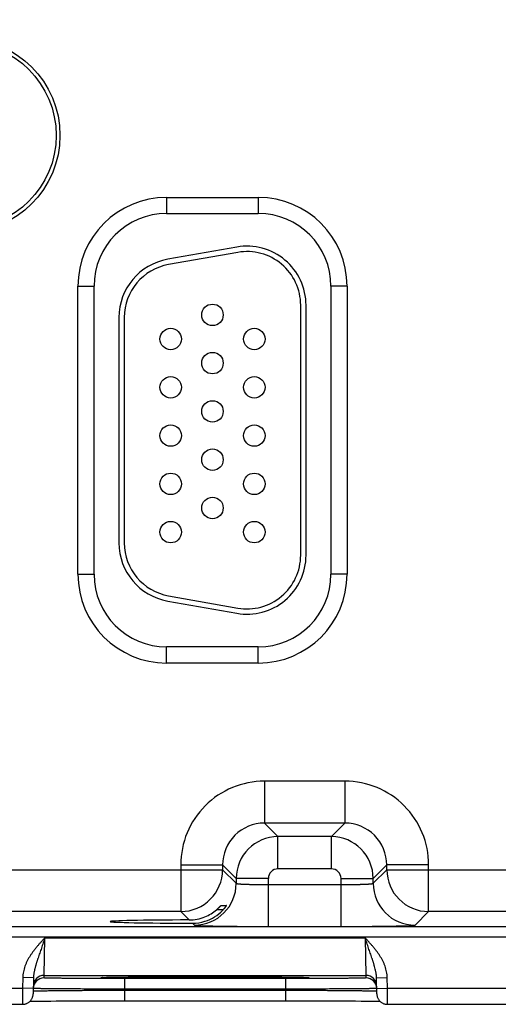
# Model space of a CAD drawing. Header units: inches. Extents: x 0 to 34, y 0 to 22.
# Tile 22 of 78: x 11.1 to 12, y 13.2 to 15.1. Entities that reach past the tile are written whole.
import ezdxf

# ---------------------------------------------------------------- set-up
doc = ezdxf.new("R2010")
doc.units = ezdxf.units.IN
doc.header["$LTSCALE"] = 1.87
doc.header["$MEASUREMENT"] = 0
doc.layers.get('0').update_dxf_attribs({"linetype": 'CONTINUOUS'})
doc.layers.add('DIMENSIONS', color=7, linetype='CONTINUOUS')
doc.styles.get("Standard").update_dxf_attribs({"font": 'txt', "width": 0.8})
doc.dimstyles.new('DIMSTYLE_1', dxfattribs={"dimtxt": 0.15625, "dimasz": 0.1875, "dimexe": 0.125, "dimexo": 0.0625, "dimgap": 0.09, "dimtad": 0, "dimtih": 1, "dimtoh": 1, "dimzin": 4, "dimdsep": 46, "dimtxsty": 'STANDARD', "dimblk": 'CLOSED', "dimblk1": 'CLOSED', "dimblk2": 'CLOSED', "dimcen": 0.09, "dimadec": 0, "dimazin": 0, "dimtfac": 1, "dimtofl": 0, "dimtmove": 0, "dimatfit": 3, "dimldrblk": 'CLOSED', "dimfxl": 1, "dimtolj": 1, "dimtzin": 4, "dimarcsym": 0})

# ---------------------------------------------------------------- blocks, each defined once
blk = doc.blocks.new('*D2')
at = {"layer": 'DIMENSIONS', "color": 2, "linetype": 'CONTINUOUS'}
blk.add_line((10.9765, 14.9001), (10.9765, 17.3582), dxfattribs=at)
at = {"layer": 'DIMENSIONS', "color": 2, "linetype": 'CONTINUOUS', "insert": (10.8984, 17.4363), "char_height": 0.15625, "width": 1.53125, "attachment_point": 1, "rotation": 90, "line_spacing_factor": 0.9}
blk.add_mtext('3.95{\\Ftxt.shx;\\W1.000000;\\H0.156250; }[100,3]', dxfattribs=at)
blk = doc.blocks.new('_CLOSED')
at = {"color": 0, "linetype": 'BYBLOCK'}
for p, q in [((0, 0), (-1, 0.1667)), ((-1, 0.1667), (-1, -0.1667)), ((-1, -0.1667), (0, 0)), ((-1, 0), (0, 0))]:
    blk.add_line(p, q, dxfattribs=at)
blk = doc.blocks.new('*D3')
at = {"layer": 'DIMENSIONS', "color": 2, "linetype": 'CONTINUOUS'}
blk.add_line((12.8365, 14.9001), (12.8365, 17.3582), dxfattribs=at)
at = {"layer": 'DIMENSIONS', "color": 2, "linetype": 'CONTINUOUS', "insert": (12.7584, 17.4363), "char_height": 0.15625, "width": 1.53125, "attachment_point": 1, "rotation": 90, "line_spacing_factor": 0.9}
blk.add_mtext('5.81{\\Ftxt.shx;\\W1.000000;\\H0.156250; }[147,6]', dxfattribs=at)

msp = doc.modelspace()

# ---------------------------------------------------------------- linework, layer by layer
at = {"color": 7, "linetype": 'CONTINUOUS'}
for p, q in [((11.356, 14.7221), (11.527, 14.7221)), ((11.356, 14.7221), (11.356, 14.6921)), ((11.527, 14.7221), (11.527, 14.6921)), ((11.356, 14.6921), (11.527, 14.6921)), ((11.4869, 14.6294), (11.3579, 14.6067)), ((11.4886, 14.6196), (11.3596, 14.5968)), ((11.1905, 14.5566), (11.2205, 14.5566)), ((11.1905, 14.0196), (11.1905, 14.5566)), ((11.2205, 14.0196), (11.2205, 14.5566)), ((11.6925, 14.5566), (11.6625, 14.5566)), ((11.6625, 14.5566), (11.6625, 14.0196)), ((11.6925, 14.5566), (11.6925, 14.0196)), ((11.606, 14.0551), (11.606, 14.5211)), ((11.616, 14.0551), (11.616, 14.5211)), ((11.267, 14.4984), (11.267, 14.0779)), ((11.277, 14.4984), (11.277, 14.0779)), ((11.1905, 14.0196), (11.2205, 14.0196)), ((11.6925, 14.0196), (11.6625, 14.0196)), ((11.3579, 13.9695), (11.4869, 13.9468)), ((11.3596, 13.9794), (11.4886, 13.9566)), ((11.527, 13.8841), (11.356, 13.8841)), ((11.356, 13.8541), (11.356, 13.8841)), ((11.527, 13.8541), (11.527, 13.8841)), ((11.527, 13.8541), (11.356, 13.8541)), ((11.6886, 13.6337), (11.5383, 13.6337)), ((11.5383, 13.6337), (11.5383, 13.5558)), ((11.6886, 13.6337), (11.6886, 13.5558)), ((11.6886, 13.5558), (11.5383, 13.5558)), ((11.5383, 13.5558), (11.5637, 13.5304)), ((11.6886, 13.5558), (11.6633, 13.5304)), ((11.6633, 13.5304), (11.5637, 13.5304)), ((11.5637, 13.4704), (11.5637, 13.5304)), ((11.6633, 13.4704), (11.6633, 13.5304)), ((11.3824, 13.4778), (11.4603, 13.4778)), ((11.3824, 13.4778), (11.3824, 13.3908)), ((11.4603, 13.4778), (11.4857, 13.4524)), ((11.4603, 13.4778), (11.4603, 13.4687)), ((11.7666, 13.4778), (11.7413, 13.4524)), ((11.8446, 13.4778), (11.7666, 13.4778)), ((11.7666, 13.4687), (11.7666, 13.4778)), ((11.8446, 13.3908), (11.8446, 13.4778)), ((10.8366, 13.4687), (11.4603, 13.4687)), ((11.4603, 13.4687), (11.4857, 13.4434)), ((11.6633, 13.4704), (11.5637, 13.4704)), ((11.7413, 13.4434), (11.7666, 13.4687)), ((11.7666, 13.4687), (12.3903, 13.4687)), ((11.5457, 13.4524), (11.4857, 13.4524)), ((11.4857, 13.4524), (11.4857, 13.4434)), ((11.5457, 13.363), (11.5457, 13.4524)), ((11.5457, 13.441), (11.6813, 13.441)), ((11.6813, 13.4524), (11.7413, 13.4524)), ((11.6813, 13.363), (11.6813, 13.4524)), ((11.7413, 13.4434), (11.7413, 13.4524)), ((11.4571, 13.402), (11.4674, 13.402)), ((11.3824, 13.3908), (10.9146, 13.3908)), ((11.3824, 13.3908), (11.398, 13.3752)), ((11.4614, 13.3942), (11.4491, 13.3942)), ((11.8193, 13.3654), (11.8446, 13.3908)), ((12.3124, 13.3908), (11.8446, 13.3908)), ((10.066, 13.3629), (13.7362, 13.3629)), ((11.4041, 13.369), (11.4077, 13.3654)), ((11.5457, 13.363), (11.6813, 13.363)), ((10.066, 13.3439), (13.7362, 13.3439)), ((11.1273, 13.2718), (11.1288, 13.3418)), ((11.1288, 13.3418), (11.7262, 13.3418)), ((11.7262, 13.3418), (11.7277, 13.2718)), ((11.1272, 13.2671), (11.1273, 13.2718)), ((11.1273, 13.2718), (11.7277, 13.2718)), ((11.7277, 13.2718), (11.7278, 13.2671)), ((11.0875, 13.2676), (11.0872, 13.2479)), ((11.1075, 13.2673), (11.0875, 13.2676)), ((11.1075, 13.2673), (11.107, 13.2375)), ((11.2361, 13.2679), (11.2361, 13.2679)), ((11.2361, 13.2679), (11.2363, 13.2679)), ((11.2363, 13.2679), (11.2365, 13.2679)), ((11.2365, 13.2679), (11.2368, 13.2679)), ((11.2368, 13.2679), (11.2371, 13.2679)), ((11.2371, 13.2679), (11.2376, 13.2679)), ((11.2376, 13.2679), (11.2383, 13.268)), ((11.2383, 13.268), (11.2395, 13.268)), ((11.2395, 13.268), (11.2408, 13.2681)), ((11.2408, 13.2681), (11.243, 13.2681)), ((11.243, 13.2681), (11.2461, 13.2682)), ((11.2461, 13.2682), (11.2493, 13.2683)), ((11.2493, 13.2683), (11.2532, 13.2684)), ((11.2532, 13.2684), (11.2581, 13.2684)), ((11.2581, 13.2684), (11.264, 13.2685)), ((11.264, 13.2685), (11.2711, 13.2686)), ((11.2711, 13.2686), (11.2772, 13.2687)), ((11.5779, 13.2658), (11.2771, 13.2658)), ((11.2771, 13.2658), (11.2771, 13.2461)), ((11.2772, 13.2687), (11.2843, 13.2688)), ((11.2843, 13.2688), (11.2924, 13.2688)), ((11.2924, 13.2688), (11.3022, 13.2689)), ((11.3022, 13.2689), (11.3145, 13.269)), ((11.3145, 13.269), (11.3245, 13.2691)), ((11.3245, 13.2691), (11.3358, 13.2691)), ((11.3358, 13.2691), (11.3481, 13.2692)), ((11.3481, 13.2692), (11.3608, 13.2692)), ((11.3608, 13.2692), (11.3738, 13.2692)), ((11.3738, 13.2692), (11.387, 13.2693)), ((11.387, 13.2693), (11.4005, 13.2693)), ((11.4005, 13.2693), (11.4141, 13.2693)), ((11.4141, 13.2693), (11.4275, 13.2693)), ((11.4275, 13.2693), (11.4409, 13.2693)), ((11.4409, 13.2693), (11.4545, 13.2693)), ((11.4545, 13.2693), (11.468, 13.2693)), ((11.468, 13.2693), (11.4812, 13.2692)), ((11.4812, 13.2692), (11.4942, 13.2692)), ((11.4942, 13.2692), (11.5069, 13.2692)), ((11.5069, 13.2692), (11.5191, 13.2691)), ((11.5191, 13.2691), (11.5309, 13.2691)), ((11.5309, 13.2691), (11.5422, 13.269)), ((11.5422, 13.269), (11.552, 13.2689)), ((11.552, 13.2689), (11.5604, 13.2689)), ((11.5604, 13.2689), (11.5708, 13.2688)), ((11.5708, 13.2688), (11.5792, 13.2687)), ((11.5779, 13.2658), (11.5779, 13.2461)), ((11.5792, 13.2687), (11.5861, 13.2686)), ((11.5861, 13.2686), (11.5918, 13.2685)), ((11.5918, 13.2685), (11.5966, 13.2684)), ((11.5966, 13.2684), (11.6018, 13.2684)), ((11.6018, 13.2684), (11.6059, 13.2683)), ((11.6059, 13.2683), (11.6093, 13.2682)), ((11.6093, 13.2682), (11.612, 13.2681)), ((11.612, 13.2681), (11.6141, 13.2681)), ((11.6141, 13.2681), (11.6158, 13.268)), ((11.6158, 13.268), (11.6167, 13.268)), ((11.6167, 13.268), (11.6175, 13.2679)), ((11.6175, 13.2679), (11.6179, 13.2679)), ((11.6179, 13.2679), (11.6183, 13.2679)), ((11.6183, 13.2679), (11.6185, 13.2679)), ((11.6185, 13.2679), (11.6187, 13.2679)), ((11.7475, 13.2673), (11.7675, 13.2676)), ((11.748, 13.2375), (11.7475, 13.2673)), ((11.7678, 13.2479), (11.7675, 13.2676)), ((10.8378, 13.2479), (11.0872, 13.2479)), ((11.0872, 13.2479), (11.087, 13.2179)), ((11.1072, 13.2475), (11.0872, 13.2479)), ((11.1071, 13.2425), (11.1072, 13.2426)), ((11.1073, 13.2474), (11.1072, 13.2474)), ((11.5779, 13.2461), (11.2771, 13.2461)), ((11.2771, 13.2442), (11.2771, 13.2461)), ((11.2771, 13.2442), (11.5779, 13.2442)), ((11.2771, 13.2442), (11.2771, 13.2246)), ((11.5779, 13.2442), (11.5779, 13.2461)), ((11.5779, 13.2442), (11.5779, 13.2246)), ((11.7478, 13.2474), (11.7477, 13.2474)), ((11.7478, 13.2475), (11.7678, 13.2479)), ((11.7478, 13.2426), (11.7479, 13.2425)), ((11.7678, 13.2479), (12.0172, 13.2479)), ((11.768, 13.2179), (11.7678, 13.2479)), ((10.838, 13.2179), (11.087, 13.2179)), ((11.1009, 13.2235), (11.1042, 13.2236)), ((11.1042, 13.2236), (11.1086, 13.2237)), ((11.1086, 13.2237), (11.113, 13.2237)), ((11.113, 13.2237), (11.1182, 13.2238)), ((11.1182, 13.2238), (11.1244, 13.2239)), ((11.1244, 13.2239), (11.1315, 13.224)), ((11.1315, 13.224), (11.14, 13.224)), ((11.14, 13.224), (11.1501, 13.2241)), ((11.1501, 13.2241), (11.1589, 13.2242)), ((11.1589, 13.2242), (11.1689, 13.2243)), ((11.1689, 13.2243), (11.1805, 13.2243)), ((11.1805, 13.2243), (11.1942, 13.2244)), ((11.1942, 13.2244), (11.205, 13.2244)), ((11.205, 13.2244), (11.2174, 13.2245)), ((11.2174, 13.2245), (11.2306, 13.2245)), ((11.2306, 13.2245), (11.2437, 13.2245)), ((11.2437, 13.2245), (11.2571, 13.2245)), ((11.2571, 13.2245), (11.2706, 13.2246)), ((11.2706, 13.2246), (11.5779, 13.2246)), ((11.5779, 13.2246), (11.5911, 13.2245)), ((11.5911, 13.2245), (11.6045, 13.2245)), ((11.6045, 13.2245), (11.6178, 13.2245)), ((11.6178, 13.2245), (11.6308, 13.2245)), ((11.6308, 13.2245), (11.6436, 13.2244)), ((11.6436, 13.2244), (11.6561, 13.2244)), ((11.6561, 13.2244), (11.6681, 13.2244)), ((11.6681, 13.2244), (11.6798, 13.2243)), ((11.6798, 13.2243), (11.6905, 13.2242)), ((11.6905, 13.2242), (11.7, 13.2242)), ((11.7, 13.2242), (11.7081, 13.2241)), ((11.7081, 13.2241), (11.7187, 13.224)), ((11.7187, 13.224), (11.7276, 13.2239)), ((11.7276, 13.2239), (11.7349, 13.2238)), ((11.7349, 13.2238), (11.7408, 13.2237)), ((11.7408, 13.2237), (11.7456, 13.2237)), ((11.7456, 13.2237), (11.7497, 13.2236)), ((11.7497, 13.2236), (11.753, 13.2235)), ((11.753, 13.2235), (11.7541, 13.2235)), ((11.768, 13.2179), (12.017, 13.2179))]:
    msp.add_line(p, q, dxfattribs=at)
for points in [[(11.236, 13.2678), (11.236, 13.2678), (11.2361, 13.2679)], [(11.6187, 13.2679), (11.6189, 13.2679), (11.6189, 13.2679), (11.6189, 13.2678), (11.619, 13.2678)], [(11.087, 13.2179), (11.0877, 13.2179), (11.0889, 13.218), (11.0901, 13.2181), (11.0913, 13.2183), (11.0925, 13.2186), (11.0936, 13.219), (11.0948, 13.2194), (11.0959, 13.2199), (11.0969, 13.2205), (11.098, 13.2211), (11.099, 13.2218), (11.0999, 13.2226), (11.1008, 13.2234), (11.1017, 13.2243), (11.1025, 13.2252), (11.1032, 13.2262), (11.1039, 13.2272), (11.1045, 13.2282), (11.1051, 13.2293), (11.1056, 13.2304), (11.106, 13.2316), (11.1063, 13.2327), (11.1066, 13.2339), (11.1068, 13.2351), (11.1069, 13.2363), (11.107, 13.2375)], [(11.748, 13.2375), (11.748, 13.2363), (11.7482, 13.2351), (11.7484, 13.2339), (11.7487, 13.2327), (11.749, 13.2316), (11.7494, 13.2304), (11.7499, 13.2293), (11.7505, 13.2282), (11.7511, 13.2272), (11.7518, 13.2262), (11.7525, 13.2252), (11.7533, 13.2243), (11.7542, 13.2234), (11.7551, 13.2226), (11.756, 13.2218), (11.757, 13.2211), (11.7581, 13.2205), (11.7591, 13.2199), (11.7602, 13.2194), (11.7614, 13.219), (11.7625, 13.2186), (11.7637, 13.2183), (11.7649, 13.2181), (11.7661, 13.218), (11.7673, 13.2179), (11.768, 13.2179)]]:
    msp.add_lwpolyline(points, dxfattribs=at)
for centre, radius in [((10.9765, 14.8376), 0.1805), ((10.9765, 14.8376), 0.1734), ((11.4415, 14.5031), 0.02), ((11.3635, 14.4581), 0.02), ((11.5195, 14.4581), 0.02), ((11.4415, 14.4131), 0.02), ((11.3635, 14.3681), 0.02), ((11.5195, 14.3681), 0.02), ((11.4415, 14.3231), 0.02), ((11.3635, 14.2781), 0.02), ((11.5195, 14.2781), 0.02), ((11.4415, 14.2331), 0.02), ((11.3635, 14.1881), 0.02), ((11.5195, 14.1881), 0.02), ((11.4415, 14.1431), 0.02), ((11.3635, 14.0981), 0.02), ((11.5195, 14.0981), 0.02)]:
    msp.add_circle(centre, radius, dxfattribs=at)
for centre, radius, start, end in [((11.356, 14.5566), 0.1655, 90, 180), ((11.527, 14.5566), 0.1655, 0, 90), ((11.356, 14.5566), 0.1355, 90, 180), ((11.527, 14.5566), 0.1355, 0, 90), ((11.506, 14.5211), 0.11, 0, 100), ((11.506, 14.5211), 0.1, 0, 100), ((11.377, 14.4984), 0.11, 100, 180), ((11.377, 14.4984), 0.1, 100, 180), ((11.377, 14.0779), 0.11, 180, 260), ((11.377, 14.0779), 0.1, 180, 260), ((11.506, 14.0551), 0.11, 260, 360), ((11.506, 14.0551), 0.1, 260, 360), ((11.356, 14.0196), 0.1655, 180, 270), ((11.356, 14.0196), 0.1355, 180, 270), ((11.527, 14.0196), 0.1655, 270, 360), ((11.527, 14.0196), 0.1355, 270, 360), ((11.5383, 13.4778), 0.156, 89.9963, 180.0037), ((11.6887, 13.4778), 0.156, 359.9963, 90.0037), ((11.5383, 13.4778), 0.0779, 89.9712, 180.0288), ((11.6887, 13.4778), 0.0779, 359.9712, 90.0288), ((11.5637, 13.4524), 0.078, 90.0153, 179.9847), ((11.6633, 13.4524), 0.078, 0.0153, 89.9847), ((11.3823, 13.4688), 0.078, 270.0209, 359.9791), ((11.5637, 13.4524), 0.018, 89.9962, 180.0037), ((11.6633, 13.4524), 0.018, 359.9962, 90.0037), ((11.8447, 13.4688), 0.078, 180.0209, 269.9791), ((11.4077, 13.4434), 0.078, 270.0209, 359.9791), ((11.8193, 13.4434), 0.078, 180.0209, 269.9791), ((11.3977, 13.4537), 0.0786, 270.1847, 292.2821), ((11.3977, 13.4538), 0.0786, 292.2666, 310.7845), ((11.4043, 13.4464), 0.0774, 287.4724, 316.8221), ((11.4043, 13.4465), 0.0774, 269.8558, 287.4495), ((11.1273, 13.2518), 0.02, 89.9987, 178.9988), ((11.7277, 13.2518), 0.02, 1.0012, 90.0013), ((11.1272, 13.2471), 0.02, 89.9987, 178.7553), ((11.2406, 13.1872), 0.0808, 93.1152, 93.2829), ((11.6143, 13.1852), 0.0828, 86.7202, 86.8828), ((11.7278, 13.2471), 0.02, 1.2447, 90.0013), ((11.1272, 13.2471), 0.02, 178.7564, 179), ((11.7278, 13.2471), 0.02, 1, 1.2436)]:
    msp.add_arc(centre, radius, start, end, dxfattribs=at)
msp.add_ellipse((11.4275, 13.3721), major_axis=(0.1771, 0), ratio=0.017455, start_param=1.73829, end_param=4.579802, dxfattribs=at)
for points, knots in [([(11.4857, 13.4434), (11.4857, 13.4433), (11.4858, 13.4433), (11.4858, 13.4433), (11.4858, 13.4433), (11.4859, 13.4432), (11.486, 13.4432), (11.4861, 13.4431), (11.4863, 13.4431), (11.4865, 13.443), (11.4868, 13.443), (11.4871, 13.4429), (11.4874, 13.4428), (11.4879, 13.4428), (11.4886, 13.4427), (11.4895, 13.4426), (11.4906, 13.4425), (11.4918, 13.4424), (11.4932, 13.4422), (11.4946, 13.4421), (11.4968, 13.442), (11.4998, 13.4419), (11.5038, 13.4417), (11.5073, 13.4416), (11.5103, 13.4415), (11.5136, 13.4414), (11.5178, 13.4413), (11.5231, 13.4412), (11.5285, 13.4411), (11.5342, 13.441), (11.5399, 13.441), (11.5438, 13.441), (11.5457, 13.441)], [0, 0, 0, 0, 0.001207, 0.001962, 0.002834, 0.003831, 0.004957, 0.007611, 0.010816, 0.014578, 0.018902, 0.023789, 0.02924, 0.035253, 0.048956, 0.064876, 0.08298, 0.10323, 0.12558, 0.149981, 0.176376, 0.234901, 0.300614, 0.372902, 0.411302, 0.451089, 0.534442, 0.622179, 0.713474, 0.807469, 0.903279, 1, 1, 1, 1]), ([(11.6813, 13.441), (11.6832, 13.441), (11.6871, 13.441), (11.6928, 13.441), (11.6985, 13.4411), (11.7039, 13.4412), (11.7092, 13.4413), (11.7134, 13.4414), (11.7167, 13.4415), (11.7197, 13.4416), (11.7232, 13.4417), (11.7271, 13.4419), (11.7302, 13.442), (11.7323, 13.4421), (11.7338, 13.4422), (11.7352, 13.4424), (11.7364, 13.4425), (11.7374, 13.4426), (11.7384, 13.4427), (11.7391, 13.4428), (11.7396, 13.4428), (11.7399, 13.4429), (11.7402, 13.443), (11.7405, 13.443), (11.7407, 13.4431), (11.7409, 13.4431), (11.741, 13.4432), (11.7411, 13.4432), (11.7411, 13.4433), (11.7412, 13.4433), (11.7412, 13.4433), (11.7413, 13.4433), (11.7413, 13.4434)], [0, 0, 0, 0, 0.096721, 0.192531, 0.286526, 0.377821, 0.465558, 0.548911, 0.588698, 0.627098, 0.699386, 0.765099, 0.823624, 0.850019, 0.87442, 0.89677, 0.91702, 0.935124, 0.951044, 0.964747, 0.97076, 0.976211, 0.981098, 0.985422, 0.989184, 0.992389, 0.995043, 0.996169, 0.997166, 0.998038, 0.998793, 1, 1, 1, 1]), ([(11.4491, 13.3942), (11.4495, 13.3947), (11.4503, 13.3953), (11.4512, 13.3962), (11.4519, 13.3968), (11.4525, 13.3974), (11.4532, 13.398), (11.4538, 13.3986), (11.4544, 13.3992), (11.4549, 13.3998), (11.4553, 13.4002), (11.4556, 13.4005), (11.4559, 13.4007), (11.4561, 13.401), (11.4563, 13.4012), (11.4564, 13.4013), (11.4566, 13.4015), (11.4567, 13.4016), (11.4568, 13.4017), (11.4569, 13.4018), (11.4569, 13.4019), (11.457, 13.4019), (11.457, 13.4019), (11.457, 13.4019), (11.4571, 13.402), (11.4571, 13.402), (11.4571, 13.402), (11.4571, 13.402), (11.4571, 13.402)], [0, 0, 0, 0, 0.173386, 0.258564, 0.342266, 0.424088, 0.503565, 0.580166, 0.653275, 0.722177, 0.786042, 0.81579, 0.843905, 0.870245, 0.894656, 0.916976, 0.937034, 0.954652, 0.969646, 0.976103, 0.981836, 0.986824, 0.991045, 0.994481, 0.997117, 0.998946, 0.999564, 1, 1, 1, 1]), ([(11.4674, 13.402), (11.4674, 13.402), (11.4674, 13.402), (11.4674, 13.402), (11.4674, 13.402), (11.4674, 13.402), (11.4674, 13.402), (11.4674, 13.4019), (11.4674, 13.4019), (11.4674, 13.4019), (11.4673, 13.4019), (11.4673, 13.4019), (11.4673, 13.4018), (11.4673, 13.4018), (11.4672, 13.4017), (11.4672, 13.4016), (11.4672, 13.4016), (11.4671, 13.4015), (11.467, 13.4013), (11.4668, 13.4011), (11.4666, 13.4007), (11.4662, 13.4002), (11.4659, 13.3997), (11.4654, 13.3991), (11.4649, 13.3984), (11.4644, 13.3978), (11.4639, 13.3971), (11.4633, 13.3964), (11.4627, 13.3957), (11.4618, 13.3947), (11.4612, 13.394), (11.4607, 13.3935)], [0, 0, 0, 0, 0.000303, 0.000605, 0.001019, 0.001592, 0.002342, 0.003275, 0.004395, 0.005701, 0.00887, 0.012775, 0.017404, 0.022743, 0.028778, 0.035491, 0.042867, 0.050889, 0.068805, 0.089102, 0.136306, 0.191455, 0.253565, 0.321727, 0.395112, 0.472966, 0.554606, 0.639419, 0.726847, 0.816388, 1, 1, 1, 1]), ([(11.4077, 13.3654), (11.4077, 13.3654), (11.4077, 13.3654), (11.4078, 13.3653), (11.4078, 13.3653), (11.4079, 13.3653), (11.408, 13.3653), (11.4081, 13.3652), (11.4083, 13.3652), (11.4086, 13.3651), (11.4091, 13.3651), (11.4096, 13.365), (11.4101, 13.365), (11.4108, 13.3649), (11.4116, 13.3649), (11.4124, 13.3648), (11.4133, 13.3647), (11.4146, 13.3647), (11.4165, 13.3646), (11.419, 13.3645), (11.4218, 13.3644), (11.4249, 13.3643), (11.4283, 13.3642), (11.4319, 13.3641), (11.4358, 13.364), (11.44, 13.3639), (11.4444, 13.3638), (11.4508, 13.3637), (11.4592, 13.3635), (11.47, 13.3634), (11.4815, 13.3633), (11.4936, 13.3632), (11.5062, 13.3631), (11.5192, 13.3631), (11.5324, 13.363), (11.5412, 13.363), (11.5457, 13.363)], [0, 0, 0, 0, 0.000163, 0.000356, 0.000838, 0.001455, 0.002212, 0.003109, 0.00415, 0.006665, 0.00976, 0.013432, 0.017681, 0.022505, 0.027903, 0.033872, 0.04041, 0.047512, 0.063391, 0.081469, 0.101707, 0.124062, 0.14848, 0.174901, 0.203262, 0.233502, 0.265548, 0.299322, 0.371734, 0.450067, 0.533574, 0.621478, 0.712943, 0.807113, 0.9031, 1, 1, 1, 1]), ([(11.6813, 13.363), (11.6857, 13.363), (11.6946, 13.363), (11.7078, 13.3631), (11.7208, 13.3631), (11.7334, 13.3632), (11.7455, 13.3633), (11.757, 13.3634), (11.7677, 13.3635), (11.7762, 13.3637), (11.7826, 13.3638), (11.787, 13.3639), (11.7912, 13.364), (11.7951, 13.3641), (11.7987, 13.3642), (11.8021, 13.3643), (11.8052, 13.3644), (11.808, 13.3645), (11.8105, 13.3646), (11.8123, 13.3647), (11.8137, 13.3647), (11.8146, 13.3648), (11.8154, 13.3649), (11.8162, 13.3649), (11.8168, 13.365), (11.8174, 13.365), (11.8179, 13.3651), (11.8183, 13.3651), (11.8186, 13.3652), (11.8188, 13.3652), (11.819, 13.3653), (11.8191, 13.3653), (11.8192, 13.3653), (11.8192, 13.3653), (11.8192, 13.3654), (11.8192, 13.3654), (11.8193, 13.3654)], [0, 0, 0, 0, 0.0969, 0.192887, 0.287057, 0.378522, 0.466426, 0.549933, 0.628266, 0.700678, 0.734452, 0.766498, 0.796738, 0.825099, 0.85152, 0.875938, 0.898293, 0.918531, 0.936609, 0.952488, 0.95959, 0.966128, 0.972097, 0.977495, 0.982319, 0.986568, 0.99024, 0.993335, 0.99585, 0.996891, 0.997788, 0.998545, 0.999162, 0.999644, 0.999837, 1, 1, 1, 1]), ([(11.1288, 13.3418), (11.1276, 13.3404), (11.1257, 13.3384), (11.1233, 13.3358), (11.1209, 13.3331), (11.1178, 13.3297), (11.1143, 13.3256), (11.1108, 13.3214), (11.1075, 13.3172), (11.1048, 13.3135), (11.1028, 13.3105), (11.1013, 13.3083), (11.0998, 13.306), (11.0984, 13.3036), (11.0971, 13.3013), (11.0959, 13.2988), (11.0947, 13.2964), (11.0936, 13.2939), (11.0925, 13.2914), (11.0912, 13.288), (11.0899, 13.2837), (11.0886, 13.2784), (11.0878, 13.2731), (11.0876, 13.2694), (11.0875, 13.2676)], [0, 0, 0, 0, 0.062502, 0.093753, 0.125005, 0.187507, 0.25001, 0.312513, 0.375016, 0.437518, 0.46877, 0.500023, 0.531275, 0.562527, 0.59378, 0.625032, 0.656284, 0.687536, 0.718788, 0.75004, 0.812534, 0.875025, 0.937514, 1, 1, 1, 1]), ([(11.1288, 13.3418), (11.1283, 13.3402), (11.1272, 13.337), (11.1256, 13.3322), (11.124, 13.3275), (11.1224, 13.3227), (11.1208, 13.318), (11.1192, 13.3134), (11.1176, 13.3088), (11.1163, 13.3049), (11.1153, 13.3019), (11.1146, 13.2996), (11.1138, 13.2973), (11.1131, 13.295), (11.1124, 13.2927), (11.1117, 13.2905), (11.1111, 13.2882), (11.1105, 13.2859), (11.1099, 13.2836), (11.1094, 13.2813), (11.1089, 13.279), (11.1084, 13.2767), (11.1081, 13.2744), (11.1077, 13.2712), (11.1075, 13.2689), (11.1075, 13.2673)], [0, 0, 0, 0, 0.064934, 0.129755, 0.194354, 0.258635, 0.322517, 0.385939, 0.448866, 0.511285, 0.54231, 0.573219, 0.604018, 0.634715, 0.665319, 0.695844, 0.726302, 0.756707, 0.787075, 0.817423, 0.847767, 0.878122, 0.908508, 0.93894, 1, 1, 1, 1]), ([(11.7675, 13.2676), (11.7674, 13.2685), (11.7674, 13.2703), (11.7671, 13.274), (11.7664, 13.2784), (11.7651, 13.2837), (11.7635, 13.2889), (11.7615, 13.2939), (11.7592, 13.2989), (11.7566, 13.3036), (11.7537, 13.3083), (11.7507, 13.3128), (11.7475, 13.3172), (11.7442, 13.3214), (11.7407, 13.3256), (11.7371, 13.3297), (11.7341, 13.3331), (11.7317, 13.3358), (11.7292, 13.3384), (11.7274, 13.3404), (11.7262, 13.3418)], [0, 0, 0, 0, 0.031251, 0.062503, 0.124993, 0.187485, 0.249979, 0.312476, 0.374974, 0.437473, 0.499974, 0.562476, 0.624979, 0.687483, 0.749987, 0.81249, 0.874994, 0.906246, 0.937497, 1, 1, 1, 1]), ([(11.7475, 13.2673), (11.7474, 13.2681), (11.7474, 13.2697), (11.7471, 13.2728), (11.7467, 13.2759), (11.7461, 13.279), (11.7455, 13.2821), (11.7445, 13.2859), (11.7435, 13.2897), (11.7426, 13.2927), (11.7419, 13.295), (11.7412, 13.2973), (11.7404, 13.2996), (11.7397, 13.3019), (11.7387, 13.3049), (11.7374, 13.3088), (11.7358, 13.3134), (11.7342, 13.318), (11.7326, 13.3227), (11.731, 13.3275), (11.7294, 13.3322), (11.7278, 13.337), (11.7267, 13.3402), (11.7262, 13.3418)], [0, 0, 0, 0, 0.030581, 0.061074, 0.121881, 0.152241, 0.182584, 0.243295, 0.304158, 0.334683, 0.365287, 0.395983, 0.426782, 0.45769, 0.488715, 0.551135, 0.614062, 0.677484, 0.741365, 0.805647, 0.870246, 0.935066, 1, 1, 1, 1]), ([(11.2771, 13.2658), (11.2722, 13.2658), (11.2625, 13.2658), (11.248, 13.2658), (11.2337, 13.2658), (11.2199, 13.2659), (11.2067, 13.2659), (11.1941, 13.266), (11.1841, 13.2661), (11.1765, 13.2661), (11.1712, 13.2662), (11.1661, 13.2662), (11.1613, 13.2663), (11.1568, 13.2663), (11.1525, 13.2664), (11.1486, 13.2664), (11.145, 13.2665), (11.1417, 13.2665), (11.1387, 13.2666), (11.1364, 13.2666), (11.1348, 13.2667), (11.1336, 13.2667), (11.1326, 13.2667), (11.1317, 13.2668), (11.1308, 13.2668), (11.1301, 13.2668), (11.1294, 13.2669), (11.1288, 13.2669), (11.1283, 13.2669), (11.128, 13.267), (11.1277, 13.267), (11.1276, 13.267), (11.1275, 13.267), (11.1274, 13.267), (11.1273, 13.267), (11.1273, 13.267), (11.1272, 13.267), (11.1272, 13.2671), (11.1272, 13.2671), (11.1272, 13.2671), (11.1272, 13.2671), (11.1272, 13.2671), (11.1272, 13.2671)], [0, 0, 0, 0, 0.098017, 0.195091, 0.290285, 0.382681, 0.471394, 0.555561, 0.634378, 0.671538, 0.707078, 0.740917, 0.77297, 0.803158, 0.831411, 0.857662, 0.881847, 0.903903, 0.923783, 0.941441, 0.949423, 0.956832, 0.963664, 0.969916, 0.975584, 0.980666, 0.985158, 0.989057, 0.992361, 0.995068, 0.996198, 0.997178, 0.998009, 0.998692, 0.998978, 0.999228, 0.999441, 0.999619, 0.999761, 0.999819, 0.999869, 1, 1, 1, 1]), ([(11.4275, 13.2659), (11.4206, 13.2659), (11.4068, 13.2659), (11.3863, 13.266), (11.3663, 13.266), (11.347, 13.2661), (11.3314, 13.2662), (11.3195, 13.2662), (11.311, 13.2663), (11.3029, 13.2663), (11.2951, 13.2664), (11.2877, 13.2665), (11.2807, 13.2665), (11.2742, 13.2666), (11.268, 13.2667), (11.2624, 13.2667), (11.2572, 13.2668), (11.2525, 13.2669), (11.2483, 13.267), (11.2451, 13.2671), (11.2429, 13.2671), (11.2413, 13.2672), (11.24, 13.2672), (11.2387, 13.2672), (11.2378, 13.2673), (11.2371, 13.2673), (11.2367, 13.2673), (11.2362, 13.2674), (11.2358, 13.2674), (11.2355, 13.2674), (11.2351, 13.2674), (11.2349, 13.2674), (11.2346, 13.2675), (11.2344, 13.2675), (11.2343, 13.2675), (11.2342, 13.2675), (11.2341, 13.2675), (11.234, 13.2675), (11.234, 13.2676), (11.2339, 13.2676), (11.2339, 13.2676), (11.2338, 13.2676), (11.2338, 13.2676), (11.2338, 13.2676), (11.2338, 13.2676), (11.2338, 13.2676), (11.2338, 13.2676), (11.2338, 13.2676), (11.2338, 13.2676), (11.2338, 13.2676), (11.2338, 13.2677), (11.2338, 13.2677), (11.2339, 13.2677), (11.2339, 13.2677), (11.234, 13.2677), (11.234, 13.2677), (11.2341, 13.2677), (11.2343, 13.2677), (11.2345, 13.2678), (11.2347, 13.2678), (11.235, 13.2678), (11.2353, 13.2678), (11.2356, 13.2679), (11.2359, 13.2679), (11.236, 13.2679)], [0, 0, 0, 0, 0.106159, 0.21109, 0.313579, 0.412439, 0.506529, 0.551441, 0.594758, 0.636354, 0.676106, 0.713903, 0.749635, 0.783195, 0.814489, 0.843429, 0.869925, 0.893904, 0.915298, 0.934044, 0.942405, 0.950084, 0.957078, 0.96338, 0.968985, 0.971526, 0.97389, 0.976078, 0.97809, 0.979925, 0.981583, 0.983064, 0.984367, 0.985494, 0.985991, 0.986444, 0.986853, 0.987218, 0.987538, 0.987815, 0.988049, 0.988239, 0.988387, 0.988496, 0.988537, 0.988571, 0.988601, 0.988631, 0.988664, 0.988703, 0.988808, 0.988952, 0.989138, 0.989367, 0.989639, 0.989956, 0.990316, 0.991168, 0.992198, 0.993404, 0.994788, 0.996349, 0.998086, 1, 1, 1, 1]), ([(11.2362, 13.2679), (11.2365, 13.2679), (11.237, 13.2679), (11.2381, 13.268), (11.2398, 13.268), (11.2421, 13.2681), (11.2447, 13.2682), (11.2477, 13.2683), (11.251, 13.2683), (11.2547, 13.2684), (11.2603, 13.2685), (11.268, 13.2686), (11.2783, 13.2687), (11.2897, 13.2688), (11.3021, 13.2689), (11.3156, 13.269), (11.3352, 13.2691), (11.3612, 13.2692), (11.3938, 13.2693), (11.4162, 13.2693), (11.4275, 13.2693)], [0, 0, 0, 0, 0.003782, 0.008049, 0.018029, 0.029917, 0.04369, 0.059325, 0.076792, 0.096055, 0.117075, 0.164229, 0.217884, 0.277627, 0.342989, 0.413465, 0.488504, 0.64991, 0.822193, 1, 1, 1, 1]), ([(11.4275, 13.2693), (11.4388, 13.2693), (11.4612, 13.2693), (11.4938, 13.2692), (11.5198, 13.2691), (11.5394, 13.269), (11.5528, 13.2689), (11.5653, 13.2688), (11.5767, 13.2687), (11.5869, 13.2686), (11.5947, 13.2685), (11.6003, 13.2684), (11.604, 13.2683), (11.6073, 13.2683), (11.6103, 13.2682), (11.6129, 13.2681), (11.6152, 13.268), (11.6169, 13.268), (11.618, 13.2679), (11.6185, 13.2679), (11.6188, 13.2679)], [0, 0, 0, 0, 0.177808, 0.350092, 0.511499, 0.586539, 0.657015, 0.722377, 0.78212, 0.835774, 0.882928, 0.903948, 0.923209, 0.940677, 0.956312, 0.970085, 0.981972, 0.991951, 0.996218, 1, 1, 1, 1]), ([(11.619, 13.2679), (11.6191, 13.2679), (11.6194, 13.2679), (11.6197, 13.2678), (11.62, 13.2678), (11.6203, 13.2678), (11.6205, 13.2678), (11.6207, 13.2677), (11.6209, 13.2677), (11.621, 13.2677), (11.621, 13.2677), (11.6211, 13.2677), (11.6211, 13.2677), (11.6211, 13.2677), (11.6212, 13.2677), (11.6212, 13.2676), (11.6212, 13.2676), (11.6212, 13.2676), (11.6212, 13.2676), (11.6212, 13.2676), (11.6212, 13.2676), (11.6212, 13.2676), (11.6212, 13.2676), (11.6211, 13.2676), (11.6211, 13.2676), (11.6211, 13.2676), (11.621, 13.2676), (11.6209, 13.2675), (11.6209, 13.2675), (11.6208, 13.2675), (11.6207, 13.2675), (11.6206, 13.2675), (11.6204, 13.2675), (11.6201, 13.2674), (11.6198, 13.2674), (11.6195, 13.2674), (11.6192, 13.2674), (11.6188, 13.2674), (11.6183, 13.2673), (11.6179, 13.2673), (11.6172, 13.2673), (11.6162, 13.2672), (11.615, 13.2672), (11.6136, 13.2672), (11.6121, 13.2671), (11.6099, 13.2671), (11.6067, 13.267), (11.6025, 13.2669), (11.5978, 13.2668), (11.5926, 13.2667), (11.587, 13.2667), (11.5808, 13.2666), (11.5743, 13.2665), (11.5673, 13.2665), (11.5599, 13.2664), (11.5521, 13.2663), (11.5439, 13.2663), (11.5355, 13.2662), (11.5236, 13.2662), (11.508, 13.2661), (11.4887, 13.266), (11.4687, 13.266), (11.4482, 13.2659), (11.4344, 13.2659), (11.4275, 13.2659)], [0, 0, 0, 0, 0.001915, 0.003652, 0.005213, 0.006597, 0.007804, 0.008834, 0.009687, 0.010047, 0.010363, 0.010636, 0.010865, 0.011052, 0.011196, 0.011301, 0.011341, 0.011374, 0.011403, 0.011433, 0.011467, 0.011508, 0.011616, 0.011764, 0.011955, 0.012188, 0.012465, 0.012785, 0.01315, 0.013558, 0.014011, 0.014508, 0.015635, 0.016938, 0.018419, 0.020077, 0.021911, 0.023922, 0.02611, 0.028473, 0.031013, 0.036618, 0.04292, 0.049913, 0.057592, 0.065953, 0.084696, 0.10609, 0.130069, 0.156564, 0.185502, 0.216797, 0.250357, 0.286088, 0.323885, 0.363638, 0.405234, 0.448551, 0.493464, 0.587554, 0.686416, 0.788907, 0.893839, 1, 1, 1, 1]), ([(11.7278, 13.2671), (11.7278, 13.2671), (11.7278, 13.2671), (11.7278, 13.2671), (11.7278, 13.2671), (11.7278, 13.2671), (11.7277, 13.267), (11.7277, 13.267), (11.7277, 13.267), (11.7276, 13.267), (11.7275, 13.267), (11.7274, 13.267), (11.7273, 13.267), (11.727, 13.267), (11.7267, 13.2669), (11.7262, 13.2669), (11.7256, 13.2669), (11.7249, 13.2668), (11.7241, 13.2668), (11.7233, 13.2668), (11.7224, 13.2667), (11.7213, 13.2667), (11.7202, 13.2667), (11.7186, 13.2666), (11.7163, 13.2666), (11.7133, 13.2665), (11.71, 13.2665), (11.7064, 13.2664), (11.7025, 13.2664), (11.6982, 13.2663), (11.6937, 13.2663), (11.6889, 13.2662), (11.6838, 13.2662), (11.6785, 13.2661), (11.6709, 13.2661), (11.6609, 13.266), (11.6483, 13.2659), (11.6351, 13.2659), (11.6213, 13.2658), (11.607, 13.2658), (11.5925, 13.2658), (11.5828, 13.2658), (11.5779, 13.2658)], [0, 0, 0, 0, 0.000131, 0.000181, 0.000239, 0.000381, 0.000559, 0.000772, 0.001022, 0.001308, 0.001992, 0.002823, 0.003804, 0.004933, 0.00764, 0.010943, 0.014842, 0.019334, 0.024416, 0.030084, 0.036336, 0.043168, 0.050577, 0.058558, 0.076217, 0.096098, 0.118154, 0.142337, 0.168589, 0.196842, 0.22703, 0.259083, 0.292922, 0.328463, 0.365622, 0.444439, 0.528606, 0.617319, 0.709715, 0.804909, 0.901983, 1, 1, 1, 1]), ([(11.1072, 13.2426), (11.1072, 13.2426), (11.1073, 13.2426), (11.1074, 13.2426), (11.1075, 13.2426), (11.1078, 13.2427), (11.1081, 13.2427), (11.1086, 13.2427), (11.1092, 13.2428), (11.1099, 13.2428), (11.1107, 13.2428), (11.1115, 13.2429), (11.1125, 13.2429), (11.114, 13.2429), (11.1161, 13.243), (11.1189, 13.243), (11.122, 13.2431), (11.1255, 13.2432), (11.1293, 13.2432), (11.1335, 13.2433), (11.138, 13.2434), (11.1429, 13.2434), (11.1499, 13.2435), (11.1595, 13.2436), (11.1717, 13.2437), (11.1849, 13.2438), (11.1989, 13.2439), (11.2137, 13.244), (11.229, 13.2441), (11.2448, 13.2441), (11.2609, 13.2442), (11.2717, 13.2442), (11.2771, 13.2442)], [0, 0, 0, 0, 0.00052, 0.001181, 0.001985, 0.002931, 0.005252, 0.008142, 0.011602, 0.015629, 0.02022, 0.025375, 0.031089, 0.037359, 0.051555, 0.067929, 0.086445, 0.10706, 0.129727, 0.154393, 0.181003, 0.209494, 0.239802, 0.305584, 0.377744, 0.455618, 0.538493, 0.625605, 0.716155, 0.80931, 0.904216, 1, 1, 1, 1]), ([(11.2771, 13.2461), (11.2717, 13.2461), (11.2609, 13.2462), (11.2448, 13.2462), (11.229, 13.2463), (11.2137, 13.2463), (11.199, 13.2464), (11.1849, 13.2465), (11.1717, 13.2466), (11.1595, 13.2466), (11.15, 13.2467), (11.1429, 13.2468), (11.1381, 13.2468), (11.1336, 13.2469), (11.1294, 13.2469), (11.1256, 13.247), (11.1221, 13.247), (11.1189, 13.2471), (11.1161, 13.2471), (11.1141, 13.2472), (11.1126, 13.2472), (11.1116, 13.2472), (11.1107, 13.2472), (11.11, 13.2473), (11.1093, 13.2473), (11.1087, 13.2473), (11.1082, 13.2473), (11.1079, 13.2474), (11.1076, 13.2474), (11.1075, 13.2474), (11.1074, 13.2474), (11.1073, 13.2474), (11.1073, 13.2474)], [0, 0, 0, 0, 0.095817, 0.190753, 0.283937, 0.374511, 0.461642, 0.54453, 0.622413, 0.694576, 0.760353, 0.790657, 0.819143, 0.845746, 0.870404, 0.893062, 0.913668, 0.932173, 0.948536, 0.96272, 0.968984, 0.974691, 0.979839, 0.984424, 0.988443, 0.991895, 0.994778, 0.99709, 0.998032, 0.998831, 0.999487, 1, 1, 1, 1]), ([(11.7477, 13.2474), (11.7477, 13.2474), (11.7476, 13.2474), (11.7475, 13.2474), (11.7474, 13.2474), (11.7471, 13.2474), (11.7468, 13.2473), (11.7463, 13.2473), (11.7457, 13.2473), (11.745, 13.2473), (11.7442, 13.2472), (11.7434, 13.2472), (11.7424, 13.2472), (11.7409, 13.2472), (11.7388, 13.2471), (11.7361, 13.2471), (11.7329, 13.247), (11.7294, 13.247), (11.7256, 13.2469), (11.7214, 13.2469), (11.7169, 13.2468), (11.712, 13.2468), (11.705, 13.2467), (11.6955, 13.2466), (11.6832, 13.2466), (11.6701, 13.2465), (11.656, 13.2464), (11.6413, 13.2463), (11.6259, 13.2463), (11.6102, 13.2462), (11.5941, 13.2462), (11.5833, 13.2461), (11.5779, 13.2461)], [0, 0, 0, 0, 0.000513, 0.001169, 0.001968, 0.00291, 0.005222, 0.008105, 0.011557, 0.015576, 0.020161, 0.025309, 0.031016, 0.03728, 0.051464, 0.067827, 0.086332, 0.106938, 0.129596, 0.154254, 0.180857, 0.209343, 0.239647, 0.305425, 0.377587, 0.45547, 0.538358, 0.625489, 0.716063, 0.809247, 0.904183, 1, 1, 1, 1]), ([(11.5779, 13.2442), (11.5833, 13.2442), (11.5941, 13.2442), (11.6102, 13.2441), (11.626, 13.2441), (11.6413, 13.244), (11.6561, 13.2439), (11.6701, 13.2438), (11.6833, 13.2437), (11.6955, 13.2436), (11.705, 13.2435), (11.7121, 13.2434), (11.7169, 13.2434), (11.7215, 13.2433), (11.7256, 13.2432), (11.7295, 13.2432), (11.733, 13.2431), (11.7361, 13.243), (11.7389, 13.243), (11.741, 13.2429), (11.7425, 13.2429), (11.7434, 13.2429), (11.7443, 13.2428), (11.7451, 13.2428), (11.7458, 13.2428), (11.7464, 13.2427), (11.7469, 13.2427), (11.7472, 13.2427), (11.7474, 13.2426), (11.7476, 13.2426), (11.7477, 13.2426), (11.7478, 13.2426), (11.7478, 13.2426)], [0, 0, 0, 0, 0.095784, 0.19069, 0.283845, 0.374395, 0.461507, 0.544381, 0.622256, 0.694416, 0.760198, 0.790505, 0.818997, 0.845606, 0.870273, 0.892939, 0.913555, 0.932071, 0.948445, 0.962641, 0.968911, 0.974625, 0.97978, 0.984371, 0.988398, 0.991857, 0.994748, 0.997069, 0.998015, 0.998819, 0.99948, 1, 1, 1, 1])]:
    msp.add_open_spline(points, degree=3, knots=knots, dxfattribs=at)

# ---------------------------------------------------------------- dimensions: what is measured, and where the dimension line sits
at = {"layer": 'DIMENSIONS', "color": 2, "linetype": 'CONTINUOUS'}
for feature_location, picture, middle in [((10.9765, 14.9001), '*D2', (10.9765, 18.202)), ((12.8365, 14.9001), '*D3', (12.8365, 18.202))]:
    dim = msp.add_ordinate_dim(feature_location=feature_location, offset=(0, 2.4581), dtype=1, origin=(7.0269, 14.8376), dimstyle='DIMSTYLE_1', override={"dimtad": 1, "dimtih": 0, "dimtoh": 0}, dxfattribs=at)
    dim.commit()
    dim.dimension.update_dxf_attribs({"geometry": picture, "text_midpoint": middle})

doc.saveas('drawing.dxf')
